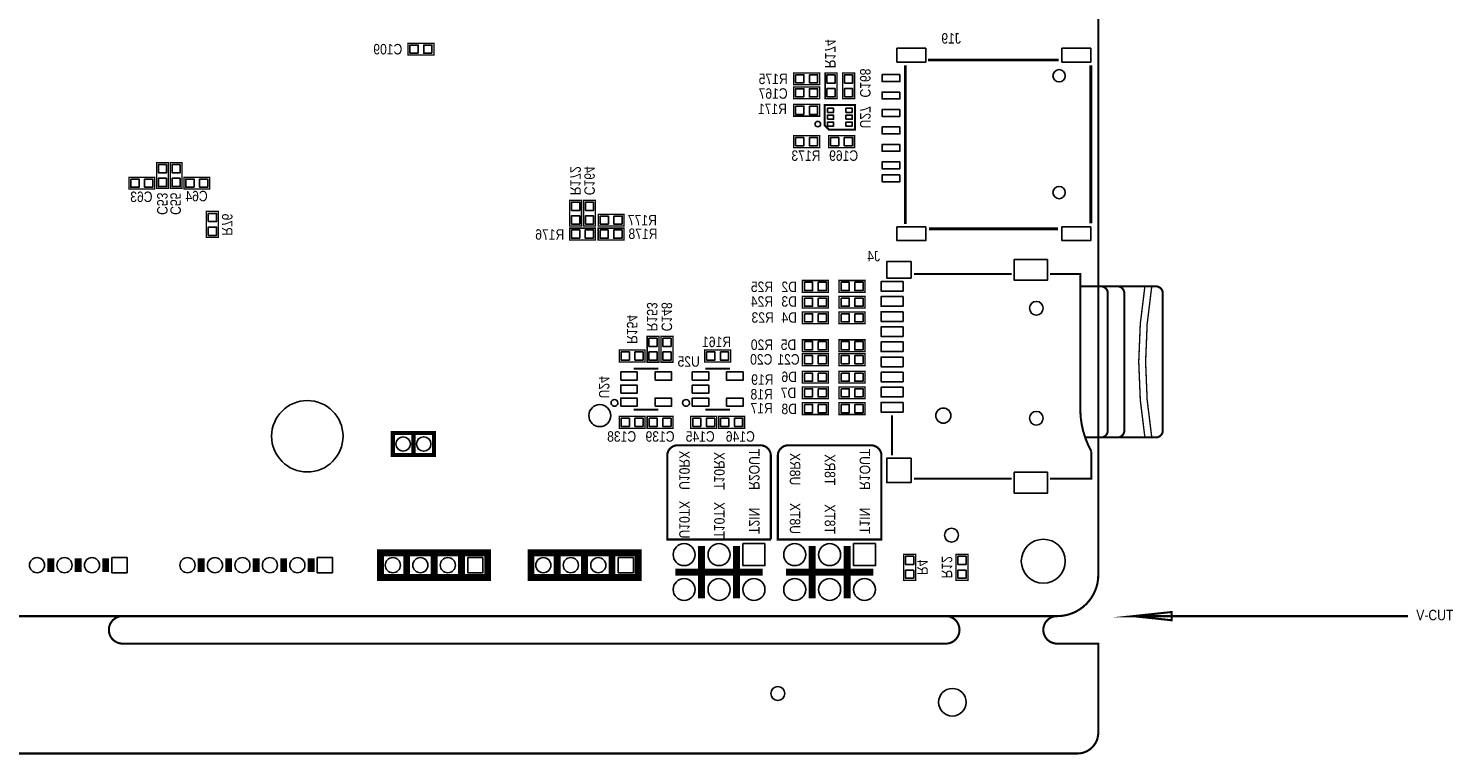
# Model space of a CAD drawing. Extents: x 0 to 176, y -10 to 100.
# Tile 5 of 6: x 72 to 176, y -10 to 43. Entities that reach past the tile are written whole.
import ezdxf
from ezdxf.enums import TextEntityAlignment as Align

# ---------------------------------------------------------------- set-up
doc = ezdxf.new("R2010")
doc.units = 0
doc.layers.add('DXF', color=140, linetype='CONTINUOUS')

msp = doc.modelspace()

# ---------------------------------------------------------------- linework, layer by layer
at = {"layer": 'DXF'}
for points, const_width in [([(2.999994, 0), (147.000011, 0, 0.41421), (150.000005, 2.999994), (150.000005, 87.000105, 0.414209), (147.000011, 90.000099), (2.999994, 90.000099, 0.414212), (0, 87.000105), (0, 2.999994, 0.414214), (2.999994, 0)], 0.1524), ([(149.492005, 13.009601), (150.192003, 13.009601, 0.41425), (150.691799, 13.509803), (150.691799, 23.509707, 0.414122), (150.192003, 24.009604), (148.691905, 24.009604)], 0.150089), ([(150.192003, 13.009601), (151.391899, 13.009601, 0.414351), (151.892, 13.509803), (151.892, 23.509707, 0.414222), (151.391899, 24.009604), (150.192003, 24.009604)], 0.150089), ([(151.391899, 13.009601), (154.191995, 13.009601, 0.414254), (154.691791, 13.509803), (154.691791, 23.509707, 0.414125), (154.191995, 24.009604), (151.192001, 24.009604)], 0.150089), ([(153.391895, 24.009604, 0.081394), (153.391895, 13.009601)], 0.100101), ([(153.891996, 24.009604, 0.081394), (153.891996, 13.009601)], 0.100101), ([(148.691905, 15.009597, 0.124617), (149.492005, 12.009603)], 0.150089), ([(126.171706, 5.580888), (118.631487, 5.580888), (118.631487, 11.676888, -0.414214), (119.393487, 12.438888), (125.409706, 12.438888, -0.414214), (126.171706, 11.676888), (126.171706, 5.580888)], 0.1524), ([(133.457925, 12.438888), (127.441706, 12.438888, 0.414214), (126.679706, 11.676888), (126.679706, 5.580888), (134.219925, 5.580888), (134.219925, 11.676888, 0.414214), (133.457925, 12.438888)], 0.1524), ([(147.000011, 0, 0.999992), (147.000011, -1.999996), (150.000005, -1.999996), (150.000005, -8.47598, -0.414214), (148.476005, -9.99998), (1.524, -9.99998, -0.414214), (0, -8.47598), (0, -1.999996)], 0.1524)]:
    msp.add_lwpolyline(points, format="xyb", dxfattribs=dict(at, const_width=const_width))
for points in [[(0, 2.999994), (0, 87.000105, -0.414212), (2.999994, 90.000099), (147.000011, 90.000099, -0.414209), (150.000005, 87.000105), (150.000005, 2.999994, -0.41421), (147.000011, 0), (2.999994, 0, -0.414214)], [(129.791206, 35.821899, 1), (129.390794, 35.822101, 1)], [(115.043991, 15.526004, 1), (114.544009, 15.526, 1)], [(120.250991, 15.526004, 1), (119.751009, 15.526, 1)], [(140.380009, -6.26999, 1), (138.380013, -6.26999, 1)]]:
    msp.add_lwpolyline(points, format="xyb", close=True, dxfattribs=at)
for points, const_width in [([(101.6508, 41.7068), (99.7712, 41.7068), (99.7712, 40.8432), (101.6508, 40.8432), (101.6508, 41.7068)], 0.1016), ([(137.611612, 40.485797), (147.126503, 40.485797)], 0.199898), ([(127.8382, 38.6842), (129.7178, 38.6842), (129.7178, 39.5478), (127.8382, 39.5478), (127.8382, 38.6842)], 0.1016), ([(130.1242, 39.5478), (130.1242, 37.6682), (130.9878, 37.6682), (130.9878, 39.5478), (130.1242, 39.5478)], 0.1016), ([(132.2578, 37.6682), (132.2578, 39.5478), (131.3942, 39.5478), (131.3942, 37.6682), (132.2578, 37.6682)], 0.1016), ([(135.958809, 28.556509), (135.958809, 40.096389)], 0.199898), ([(149.458909, 40.089811), (149.458909, 34.3408)], 0.199898), ([(129.7178, 38.5318), (127.8382, 38.5318), (127.8382, 37.6682), (129.7178, 37.6682), (129.7178, 38.5318)], 0.1016), ([(127.8382, 36.3982), (129.7178, 36.3982), (129.7178, 37.2618), (127.8382, 37.2618), (127.8382, 36.3982)], 0.1016), ([(132.291099, 35.5219), (132.291099, 37.221897), (130.090901, 37.221897), (130.090901, 35.722103), (130.3909, 35.422103), (132.291099, 35.422103), (132.291099, 35.5219)], 0.150089), ([(127.8382, 34.1122), (129.7178, 34.1122), (129.7178, 34.9758), (127.8382, 34.9758), (127.8382, 34.1122)], 0.1016), ([(132.2578, 34.9758), (130.3782, 34.9758), (130.3782, 34.1122), (132.2578, 34.1122), (132.2578, 34.9758)], 0.1016), ([(149.458909, 34.3408), (149.458909, 28.591789)], 0.199898), ([(81.47337, 33.01619), (81.47337, 31.13659), (82.33697, 31.13659), (82.33697, 33.01619), (81.47337, 33.01619)], 0.1016), ([(82.467399, 33.01619), (82.467399, 31.13659), (83.330999, 31.13659), (83.330999, 33.01619), (82.467399, 33.01619)], 0.1016), ([(79.457601, 31.089448), (81.337201, 31.089448), (81.337201, 31.953048), (79.457601, 31.953048), (79.457601, 31.089448)], 0.1016), ([(85.337599, 31.953048), (83.457999, 31.953048), (83.457999, 31.089448), (85.337599, 31.089448), (85.337599, 31.953048)], 0.1016), ([(112.392892, 28.3972), (112.392892, 30.2768), (111.529292, 30.2768), (111.529292, 28.3972), (112.392892, 28.3972)], 0.1016), ([(113.408892, 28.3972), (113.408892, 30.2768), (112.545292, 30.2768), (112.545292, 28.3972), (113.408892, 28.3972)], 0.1016), ([(85.965589, 27.583181), (85.965589, 29.462781), (85.101989, 29.462781), (85.101989, 27.583181), (85.965589, 27.583181)], 0.1016), ([(115.4938, 29.2608), (113.6142, 29.2608), (113.6142, 28.3972), (115.4938, 28.3972), (115.4938, 29.2608)], 0.1016), ([(113.408892, 28.2448), (111.529292, 28.2448), (111.529292, 27.3812), (113.408892, 27.3812), (113.408892, 28.2448)], 0.1016), ([(113.606097, 27.3812), (115.485697, 27.3812), (115.485697, 28.2448), (113.606097, 28.2448), (113.606097, 27.3812)], 0.1016), ([(147.074103, 28.195803), (137.670311, 28.195803)], 0.199898), ([(143.691889, 24.909805), (136.592107, 24.909805)], 0.150089), ([(146.492011, 24.909805), (148.691905, 24.909805), (148.691905, 15.009597)], 0.150089), ([(128.4732, 23.5712), (130.3528, 23.5712), (130.3528, 24.4348), (128.4732, 24.4348), (128.4732, 23.5712)], 0.1016), ([(131.1402, 23.5712), (133.0198, 23.5712), (133.0198, 24.4348), (131.1402, 24.4348), (131.1402, 23.5712)], 0.1016), ([(128.4732, 22.4282), (130.3528, 22.4282), (130.3528, 23.2918), (128.4732, 23.2918), (128.4732, 22.4282)], 0.1016), ([(131.1402, 22.4282), (133.0198, 22.4282), (133.0198, 23.2918), (131.1402, 23.2918), (131.1402, 22.4282)], 0.1016), ([(128.4732, 21.2852), (130.3528, 21.2852), (130.3528, 22.1488), (128.4732, 22.1488), (128.4732, 21.2852)], 0.1016), ([(131.1402, 21.2852), (133.0198, 21.2852), (133.0198, 22.1488), (131.1402, 22.1488), (131.1402, 21.2852)], 0.1016), ([(117.1702, 20.3708), (117.1702, 18.4912), (118.0338, 18.4912), (118.0338, 20.3708), (117.1702, 20.3708)], 0.1016), ([(119.0498, 18.4912), (119.0498, 20.3708), (118.1862, 20.3708), (118.1862, 18.4912), (119.0498, 18.4912)], 0.1016), ([(128.4732, 19.2532), (130.3528, 19.2532), (130.3528, 20.1168), (128.4732, 20.1168), (128.4732, 19.2532)], 0.1016), ([(131.1402, 19.2532), (133.0198, 19.2532), (133.0198, 20.1168), (131.1402, 20.1168), (131.1402, 19.2532)], 0.1016), ([(115.1382, 18.507202), (117.0178, 18.507202), (117.0178, 19.370802), (115.1382, 19.370802), (115.1382, 18.507202)], 0.1016), ([(121.3612, 18.507202), (123.2408, 18.507202), (123.2408, 19.370802), (121.3612, 19.370802), (121.3612, 18.507202)], 0.1016), ([(130.3528, 19.1008), (128.4732, 19.1008), (128.4732, 18.2372), (130.3528, 18.2372), (130.3528, 19.1008)], 0.1016), ([(133.0198, 19.1008), (131.1402, 19.1008), (131.1402, 18.2372), (133.0198, 18.2372), (133.0198, 19.1008)], 0.1016), ([(117.993897, 18.026101), (116.194103, 18.026101)], 0.150089), ([(123.200897, 18.026101), (121.401103, 18.026101)], 0.150089), ([(128.4732, 16.9672), (130.3528, 16.9672), (130.3528, 17.8308), (128.4732, 17.8308), (128.4732, 16.9672)], 0.1016), ([(131.1402, 16.9672), (133.0198, 16.9672), (133.0198, 17.8308), (131.1402, 17.8308), (131.1402, 16.9672)], 0.1016), ([(128.4732, 15.8242), (130.3528, 15.8242), (130.3528, 16.6878), (128.4732, 16.6878), (128.4732, 15.8242)], 0.1016), ([(131.1402, 15.8242), (133.0198, 15.8242), (133.0198, 16.6878), (131.1402, 16.6878), (131.1402, 15.8242)], 0.1016), ([(128.4732, 14.6812), (130.3528, 14.6812), (130.3528, 15.5448), (128.4732, 15.5448), (128.4732, 14.6812)], 0.1016), ([(131.1402, 14.6812), (133.0198, 14.6812), (133.0198, 15.5448), (131.1402, 15.5448), (131.1402, 14.6812)], 0.1016), ([(117.0178, 14.544802), (115.1382, 14.544802), (115.1382, 13.681202), (117.0178, 13.681202), (117.0178, 14.544802)], 0.1016), ([(116.194103, 15.025903), (117.993897, 15.025903)], 0.150089), ([(117.1702, 13.681202), (119.0498, 13.681202), (119.0498, 14.544802), (117.1702, 14.544802), (117.1702, 13.681202)], 0.1016), ([(122.2248, 14.544802), (120.3452, 14.544802), (120.3452, 13.681202), (122.2248, 13.681202), (122.2248, 14.544802)], 0.1016), ([(121.401103, 15.025903), (123.200897, 15.025903)], 0.150089), ([(122.3772, 13.681202), (124.2568, 13.681202), (124.2568, 14.544802), (122.3772, 14.544802), (122.3772, 13.681202)], 0.1016), ([(134.991907, 14.609597), (134.991907, 11.709705)], 0.150089), ([(98.865207, 11.732997), (101.665303, 11.732997), (101.665303, 13.333197), (98.665005, 13.333197), (98.665005, 11.732997), (98.865207, 11.732997)], 0.299999), ([(100.165205, 11.732997), (100.165205, 13.333197)], 0.299999), ([(149.492005, 13.009601), (149.091904, 13.009601)], 0.150089), ([(146.492011, 10.009607), (149.492005, 10.009607), (149.492005, 12.009603)], 0.150089), ([(136.592107, 10.009607), (143.691889, 10.009607)], 0.150089), ([(121.131609, 5.107711), (121.131609, 1.307795)], 0.500101), ([(123.671609, 5.107711), (123.671609, 1.307795)], 0.500101), ([(129.179803, 5.107711), (129.179803, 1.307795)], 0.500101), ([(131.719803, 5.107711), (131.719803, 1.307795)], 0.500101), ([(73.770998, 4.207993), (73.770998, 3.207791)], 0.500101), ([(75.770994, 3.207791), (75.770994, 4.207993)], 0.500101), ([(77.77099, 3.207791), (77.77099, 4.207993)], 0.500101), ([(84.719211, 4.207993), (84.719211, 3.207791)], 0.500101), ([(86.719207, 4.207993), (86.719207, 3.207791)], 0.500101), ([(88.719203, 4.207993), (88.719203, 3.207791)], 0.500101), ([(90.719097, 3.207791), (90.719097, 4.207993)], 0.500101), ([(92.719093, 3.207791), (92.719093, 4.207993)], 0.500101), ([(105.267303, 4.607789), (97.767394, 4.607789), (97.767394, 2.807995), (105.567201, 2.807995), (105.567201, 4.607789), (105.267303, 4.607789)], 0.500101), ([(99.667289, 2.807995), (99.667289, 4.607789)], 0.500101), ([(101.66731, 2.807995), (101.66731, 4.607789)], 0.500101), ([(103.667306, 2.807995), (103.667306, 4.607789)], 0.500101), ([(116.215389, 4.607789), (108.715607, 4.607789), (108.715607, 2.807995), (116.515388, 2.807995), (116.515388, 4.607789), (116.215389, 4.607789)], 0.500101), ([(110.615501, 2.807995), (110.615501, 4.607789)], 0.500101), ([(112.615497, 2.807995), (112.615497, 4.607789)], 0.500101), ([(114.615493, 2.807995), (114.615493, 4.607789)], 0.500101), ([(135.8392, 4.4958), (135.8392, 2.6162), (136.7028, 2.6162), (136.7028, 4.4958), (135.8392, 4.4958)], 0.1016), ([(139.6492, 4.4958), (139.6492, 2.6162), (140.5128, 2.6162), (140.5128, 4.4958), (139.6492, 4.4958)], 0.1016), ([(125.571504, 3.207791), (119.231689, 3.207791)], 0.500101), ([(133.619697, 3.207791), (127.279908, 3.207791)], 0.500101), ([(172.540016, 0), (152.540005, 0), (155.339999, 0.299999), (155.339999, -0.299999), (152.540005, 0)], 0.150012)]:
    msp.add_lwpolyline(points, dxfattribs=dict(at, const_width=const_width))
for points in [[(100.510797, 40.975305), (100.510797, 41.574695), (99.911408, 41.574695), (99.911408, 40.975305)], [(101.510592, 40.975305), (101.510592, 41.574695), (100.911203, 41.574695), (100.911203, 40.975305)], [(137.448735, 41.340888), (135.348637, 41.340888), (135.348637, 40.34089), (137.448735, 40.34089)], [(149.448736, 41.340888), (147.348638, 41.340888), (147.348638, 40.34089), (149.448736, 40.34089)], [(127.978408, 39.415695), (127.978408, 38.816305), (128.577797, 38.816305), (128.577797, 39.415695)], [(128.978203, 39.415695), (128.978203, 38.816305), (129.577592, 38.816305), (129.577592, 39.415695)], [(130.855695, 39.407592), (130.256305, 39.407592), (130.256305, 38.808203), (130.855695, 38.808203)], [(131.526305, 38.808203), (132.125695, 38.808203), (132.125695, 39.407592), (131.526305, 39.407592)], [(135.568906, 39.420838), (134.268908, 39.420838), (134.268908, 38.920941), (135.568906, 38.920941)], [(128.577797, 37.800305), (128.577797, 38.399695), (127.978408, 38.399695), (127.978408, 37.800305)], [(129.577592, 37.800305), (129.577592, 38.399695), (128.978203, 38.399695), (128.978203, 37.800305)], [(130.855695, 38.407797), (130.256305, 38.407797), (130.256305, 37.808408), (130.855695, 37.808408)], [(131.526305, 37.808408), (132.125695, 37.808408), (132.125695, 38.407797), (131.526305, 38.407797)], [(135.568906, 38.150838), (134.268908, 38.150838), (134.268908, 37.650941), (135.568906, 37.650941)], [(127.978408, 37.129695), (127.978408, 36.530305), (128.577797, 36.530305), (128.577797, 37.129695)], [(128.978203, 37.129695), (128.978203, 36.530305), (129.577592, 36.530305), (129.577592, 37.129695)], [(130.291053, 36.672101), (130.741141, 36.672101), (130.741141, 36.9721), (130.291053, 36.9721)], [(130.291053, 36.172), (130.741141, 36.172), (130.741141, 36.472), (130.291053, 36.472)], [(131.640859, 36.672101), (132.090947, 36.672101), (132.090947, 36.9721), (131.640859, 36.9721)], [(131.640859, 36.172), (132.090947, 36.172), (132.090947, 36.472), (131.640859, 36.472)], [(135.568906, 36.880838), (134.268908, 36.880838), (134.268908, 36.380941), (135.568906, 36.380941)], [(130.291053, 35.6719), (130.741141, 35.6719), (130.741141, 35.971899), (130.291053, 35.971899)], [(131.640859, 35.6719), (132.090947, 35.6719), (132.090947, 35.971899), (131.640859, 35.971899)], [(135.568906, 35.610838), (134.268908, 35.610838), (134.268908, 35.110941), (135.568906, 35.110941)], [(127.978408, 34.843695), (127.978408, 34.244305), (128.577797, 34.244305), (128.577797, 34.843695)], [(128.978203, 34.843695), (128.978203, 34.244305), (129.577592, 34.244305), (129.577592, 34.843695)], [(131.117797, 34.244305), (131.117797, 34.843695), (130.518408, 34.843695), (130.518408, 34.244305)], [(132.117592, 34.244305), (132.117592, 34.843695), (131.518203, 34.843695), (131.518203, 34.244305)], [(135.568906, 34.340838), (134.268908, 34.340838), (134.268908, 33.840941), (135.568906, 33.840941)], [(82.204865, 32.875982), (81.605476, 32.875982), (81.605476, 32.276593), (82.204865, 32.276593)], [(83.198894, 32.875982), (82.599505, 32.875982), (82.599505, 32.276593), (83.198894, 32.276593)], [(135.568906, 33.070838), (134.268908, 33.070838), (134.268908, 32.570941), (135.568906, 32.570941)], [(135.568906, 32.120853), (134.268908, 32.120853), (134.268908, 31.620955), (135.568906, 31.620955)], [(79.597809, 31.820942), (79.597809, 31.221553), (80.197198, 31.221553), (80.197198, 31.820942)], [(80.597604, 31.820942), (80.597604, 31.221553), (81.196993, 31.221553), (81.196993, 31.820942)], [(82.204865, 31.876187), (81.605476, 31.876187), (81.605476, 31.276798), (82.204865, 31.276798)], [(83.198894, 31.876187), (82.599505, 31.876187), (82.599505, 31.276798), (83.198894, 31.276798)], [(84.197596, 31.221553), (84.197596, 31.820942), (83.598207, 31.820942), (83.598207, 31.221553)], [(85.197391, 31.221553), (85.197391, 31.820942), (84.598002, 31.820942), (84.598002, 31.221553)], [(111.661397, 29.537203), (112.260786, 29.537203), (112.260786, 30.136592), (111.661397, 30.136592)], [(112.677397, 29.537203), (113.276786, 29.537203), (113.276786, 30.136592), (112.677397, 30.136592)], [(85.234094, 28.723184), (85.833483, 28.723184), (85.833483, 29.322573), (85.234094, 29.322573)], [(111.661397, 28.537408), (112.260786, 28.537408), (112.260786, 29.136797), (111.661397, 29.136797)], [(112.677397, 28.537408), (113.276786, 28.537408), (113.276786, 29.136797), (112.677397, 29.136797)], [(114.353797, 28.529305), (114.353797, 29.128695), (113.754408, 29.128695), (113.754408, 28.529305)], [(115.353592, 28.529305), (115.353592, 29.128695), (114.754203, 29.128695), (114.754203, 28.529305)], [(85.234094, 27.723389), (85.833483, 27.723389), (85.833483, 28.322778), (85.234094, 28.322778)], [(112.268889, 27.513305), (112.268889, 28.112695), (111.6695, 28.112695), (111.6695, 27.513305)], [(113.268684, 27.513305), (113.268684, 28.112695), (112.669295, 28.112695), (112.669295, 27.513305)], [(113.746305, 28.112695), (113.746305, 27.513305), (114.345695, 27.513305), (114.345695, 28.112695)], [(114.7461, 28.112695), (114.7461, 27.513305), (115.345489, 27.513305), (115.345489, 28.112695)], [(137.448735, 28.34071), (135.348637, 28.34071), (135.348637, 27.340712), (137.448735, 27.340712)], [(149.448736, 28.34071), (147.348638, 28.34071), (147.348638, 27.340712), (149.448736, 27.340712)], [(146.298488, 25.971779), (143.885488, 25.971779), (143.885488, 24.447779), (146.298488, 24.447779)], [(136.380982, 25.809727), (134.602982, 25.809727), (134.602982, 24.609831), (136.380982, 24.609831)], [(128.613408, 24.302695), (128.613408, 23.703305), (129.212797, 23.703305), (129.212797, 24.302695)], [(129.613203, 24.302695), (129.613203, 23.703305), (130.212592, 23.703305), (130.212592, 24.302695)], [(131.280408, 24.302695), (131.280408, 23.703305), (131.879797, 23.703305), (131.879797, 24.302695)], [(132.280203, 24.302695), (132.280203, 23.703305), (132.879592, 23.703305), (132.879592, 24.302695)], [(135.791829, 24.359883), (134.191934, 24.359883), (134.191934, 23.659884), (135.791829, 23.659884)], [(128.613408, 23.159695), (128.613408, 22.560305), (129.212797, 22.560305), (129.212797, 23.159695)], [(129.613203, 23.159695), (129.613203, 22.560305), (130.212592, 22.560305), (130.212592, 23.159695)], [(131.280408, 23.159695), (131.280408, 22.560305), (131.879797, 22.560305), (131.879797, 23.159695)], [(132.280203, 23.159695), (132.280203, 22.560305), (132.879592, 22.560305), (132.879592, 23.159695)], [(135.791829, 23.259783), (134.191934, 23.259783), (134.191934, 22.559785), (135.791829, 22.559785)], [(128.613408, 22.016695), (128.613408, 21.417305), (129.212797, 21.417305), (129.212797, 22.016695)], [(129.613203, 22.016695), (129.613203, 21.417305), (130.212592, 21.417305), (130.212592, 22.016695)], [(131.280408, 22.016695), (131.280408, 21.417305), (131.879797, 21.417305), (131.879797, 22.016695)], [(132.280203, 22.016695), (132.280203, 21.417305), (132.879592, 21.417305), (132.879592, 22.016695)], [(135.791829, 22.159684), (134.191934, 22.159684), (134.191934, 21.459685), (135.791829, 21.459685)], [(135.791829, 21.059686), (134.191934, 21.059686), (134.191934, 20.359687), (135.791829, 20.359687)], [(117.901695, 20.230592), (117.302305, 20.230592), (117.302305, 19.631203), (117.901695, 19.631203)], [(118.318305, 19.631203), (118.917695, 19.631203), (118.917695, 20.230592), (118.318305, 20.230592)], [(128.613408, 19.984695), (128.613408, 19.385305), (129.212797, 19.385305), (129.212797, 19.984695)], [(129.613203, 19.984695), (129.613203, 19.385305), (130.212592, 19.385305), (130.212592, 19.984695)], [(131.280408, 19.984695), (131.280408, 19.385305), (131.879797, 19.385305), (131.879797, 19.984695)], [(132.280203, 19.984695), (132.280203, 19.385305), (132.879592, 19.385305), (132.879592, 19.984695)], [(135.791829, 19.959891), (134.191934, 19.959891), (134.191934, 19.259893), (135.791829, 19.259893)], [(115.278408, 19.238697), (115.278408, 18.639307), (115.877797, 18.639307), (115.877797, 19.238697)], [(116.278203, 19.238697), (116.278203, 18.639307), (116.877592, 18.639307), (116.877592, 19.238697)], [(117.901695, 19.230797), (117.302305, 19.230797), (117.302305, 18.631408), (117.901695, 18.631408)], [(118.318305, 18.631408), (118.917695, 18.631408), (118.917695, 19.230797), (118.318305, 19.230797)], [(121.501408, 19.238697), (121.501408, 18.639307), (122.100797, 18.639307), (122.100797, 19.238697)], [(122.501203, 19.238697), (122.501203, 18.639307), (123.100592, 18.639307), (123.100592, 19.238697)], [(129.212797, 18.369305), (129.212797, 18.968695), (128.613408, 18.968695), (128.613408, 18.369305)], [(130.212592, 18.369305), (130.212592, 18.968695), (129.613203, 18.968695), (129.613203, 18.369305)], [(131.879797, 18.369305), (131.879797, 18.968695), (131.280408, 18.968695), (131.280408, 18.369305)], [(132.879592, 18.369305), (132.879592, 18.968695), (132.280203, 18.968695), (132.280203, 18.369305)], [(135.791829, 18.859792), (134.191934, 18.859792), (134.191934, 18.159793), (135.791829, 18.159793)], [(115.244639, 17.176318), (116.443544, 17.176318), (116.443544, 17.775707), (115.244639, 17.775707)], [(117.744456, 17.176318), (118.943361, 17.176318), (118.943361, 17.775707), (117.744456, 17.775707)], [(120.451639, 17.176318), (121.650544, 17.176318), (121.650544, 17.775707), (120.451639, 17.775707)], [(122.951456, 17.176318), (124.150361, 17.176318), (124.150361, 17.775707), (122.951456, 17.775707)], [(128.613408, 17.698695), (128.613408, 17.099305), (129.212797, 17.099305), (129.212797, 17.698695)], [(129.613203, 17.698695), (129.613203, 17.099305), (130.212592, 17.099305), (130.212592, 17.698695)], [(131.280408, 17.698695), (131.280408, 17.099305), (131.879797, 17.099305), (131.879797, 17.698695)], [(132.280203, 17.698695), (132.280203, 17.099305), (132.879592, 17.099305), (132.879592, 17.698695)], [(135.791829, 17.759693), (134.191934, 17.759693), (134.191934, 17.059694), (135.791829, 17.059694)], [(115.244639, 16.226307), (116.443544, 16.226307), (116.443544, 16.825697), (115.244639, 16.825697)], [(120.451639, 16.226307), (121.650544, 16.226307), (121.650544, 16.825697), (120.451639, 16.825697)], [(135.791829, 16.659898), (134.191934, 16.659898), (134.191934, 15.959899), (135.791829, 15.959899)], [(115.244639, 15.276297), (116.443544, 15.276297), (116.443544, 15.875686), (115.244639, 15.875686)], [(117.744456, 15.276297), (118.943361, 15.276297), (118.943361, 15.875686), (117.744456, 15.875686)], [(120.451639, 15.276297), (121.650544, 15.276297), (121.650544, 15.875686), (120.451639, 15.875686)], [(122.951456, 15.276297), (124.150361, 15.276297), (124.150361, 15.875686), (122.951456, 15.875686)], [(128.613408, 16.555695), (128.613408, 15.956305), (129.212797, 15.956305), (129.212797, 16.555695)], [(129.613203, 16.555695), (129.613203, 15.956305), (130.212592, 15.956305), (130.212592, 16.555695)], [(131.280408, 16.555695), (131.280408, 15.956305), (131.879797, 15.956305), (131.879797, 16.555695)], [(132.280203, 16.555695), (132.280203, 15.956305), (132.879592, 15.956305), (132.879592, 16.555695)], [(135.791829, 15.559799), (134.191934, 15.559799), (134.191934, 14.8598), (135.791829, 14.8598)], [(128.613408, 15.412695), (128.613408, 14.813305), (129.212797, 14.813305), (129.212797, 15.412695)], [(129.613203, 15.412695), (129.613203, 14.813305), (130.212592, 14.813305), (130.212592, 15.412695)], [(131.280408, 15.412695), (131.280408, 14.813305), (131.879797, 14.813305), (131.879797, 15.412695)], [(132.280203, 15.412695), (132.280203, 14.813305), (132.879592, 14.813305), (132.879592, 15.412695)], [(115.877797, 13.813307), (115.877797, 14.412697), (115.278408, 14.412697), (115.278408, 13.813307)], [(116.877592, 13.813307), (116.877592, 14.412697), (116.278203, 14.412697), (116.278203, 13.813307)], [(117.310408, 14.412697), (117.310408, 13.813307), (117.909797, 13.813307), (117.909797, 14.412697)], [(118.310203, 14.412697), (118.310203, 13.813307), (118.909592, 13.813307), (118.909592, 14.412697)], [(121.084797, 13.813307), (121.084797, 14.412697), (120.485408, 14.412697), (120.485408, 13.813307)], [(122.084592, 13.813307), (122.084592, 14.412697), (121.485203, 14.412697), (121.485203, 13.813307)], [(122.517408, 14.412697), (122.517408, 13.813307), (123.116797, 13.813307), (123.116797, 14.412697)], [(123.517203, 14.412697), (123.517203, 13.813307), (124.116592, 13.813307), (124.116592, 14.412697)], [(136.380982, 11.498885), (134.602982, 11.498885), (134.602982, 9.720885), (136.380982, 9.720885)], [(146.298488, 10.471683), (143.885488, 10.471683), (143.885488, 8.947683), (146.298488, 8.947683)], [(125.741557, 5.277739), (125.741557, 3.677844), (124.141662, 3.677844), (124.141662, 5.277739)], [(133.78975, 5.277739), (133.78975, 3.677844), (132.189855, 3.677844), (132.189855, 5.277739)], [(79.321038, 4.257942), (79.321038, 3.157842), (78.220938, 3.157842), (78.220938, 4.257942)], [(94.269242, 4.257942), (94.269242, 3.157842), (93.169143, 3.157842), (93.169143, 4.257942)], [(105.217354, 4.257942), (105.217354, 3.157842), (104.117254, 3.157842), (104.117254, 4.257942)], [(116.165541, 4.257942), (116.165541, 3.157842), (115.065442, 3.157842), (115.065442, 4.257942)], [(136.570695, 4.355592), (135.971305, 4.355592), (135.971305, 3.756203), (136.570695, 3.756203)], [(140.380695, 4.355592), (139.781305, 4.355592), (139.781305, 3.756203), (140.380695, 3.756203)], [(136.570695, 3.355797), (135.971305, 3.355797), (135.971305, 2.756408), (136.570695, 2.756408)], [(140.380695, 3.355797), (139.781305, 3.355797), (139.781305, 2.756408), (140.380695, 2.756408)]]:
    msp.add_lwpolyline(points, close=True, dxfattribs=at)
msp.add_lwpolyline([(139.000027, 0, 0.150012, 0.150012, -0.899993), (139.000027, -1.999996, 0.1524, 0.1524, 0), (78.999994, -1.999996, 0.150012, 0.150012, -0.999992), (78.999994, 0, 0.150012, 0.150012, 0)], format="xyseb", dxfattribs=at)
for centre, radius in [((147.148804, 39.34079), 0.449948), ((147.148804, 30.840705), 0.449948), ((145.491987, 22.409683), 0.499999), ((92.440989, 13.094995), 2.599944), ((113.724411, 14.599691), 0.799948), ((138.724615, 14.599691), 0.55005), ((145.491987, 14.409699), 0.499999), ((99.415117, 12.533097), 0.525005), ((100.915292, 12.533097), 0.525005), ((139.319, 5.8928), 0.508), ((119.861609, 4.477791), 0.799948), ((122.401609, 4.477791), 0.799948), ((127.909803, 4.477791), 0.799948), ((130.449803, 4.477791), 0.799948), ((145.999987, 3.999992), 1.599946), ((72.771, 3.707892), 0.55005), ((74.770996, 3.707892), 0.55005), ((76.770992, 3.707892), 0.55005), ((83.719213, 3.707892), 0.55005), ((85.719209, 3.707892), 0.55005), ((87.719205, 3.707892), 0.55005), ((89.719201, 3.707892), 0.55005), ((91.719197, 3.707892), 0.55005), ((98.667316, 3.707892), 0.55005), ((100.667312, 3.707892), 0.55005), ((102.667308, 3.707892), 0.55005), ((109.615503, 3.707892), 0.55005), ((111.615499, 3.707892), 0.55005), ((113.615495, 3.707892), 0.55005), ((119.861609, 1.937791), 0.799948), ((122.401609, 1.937791), 0.799948), ((124.941609, 1.937791), 0.799948), ((127.909803, 1.937791), 0.799948), ((130.449803, 1.937791), 0.799948), ((132.989803, 1.937791), 0.799948), ((126.680011, -5.63499), 0.508)]:
    msp.add_circle(centre, radius, dxfattribs=at)

# ---------------------------------------------------------------- texts
at = {"layer": 'DXF', "text_generation_flag": 2, "width": 0.866667}
for s, p in [('C109', (98.298, 40.894)), ('J19', (139.2936, 41.6814)), ('R175', (126.3396, 38.735)), ('C167', (126.3396, 37.6682)), ('R171', (126.2888, 36.5506)), ('R173', (128.7272, 33.147)), ('C169', (131.4704, 33.147)), ('C63', (80.3656, 30.1498)), ('C64', (84.3788, 30.2006)), ('R177', (116.822703, 28.448)), ('R176', (110.0836, 27.4066)), ('R178', (116.8654, 27.4574)), ('J4', (133.6548, 25.8318)), ('R25', (125.5268, 23.5966)), ('D2', (127.508, 23.5966)), ('R24', (125.5268, 22.5298)), ('D3', (127.508, 22.5298)), ('R23', (125.5776, 21.3614)), ('D4', (127.508, 21.3614)), ('R161', (122.2248, 19.5834)), ('R20', (125.5268, 19.3802)), ('D5', (127.4572, 19.3802)), ('U25', (120.1928, 18.161)), ('C20', (125.476, 18.3134)), ('C21', (127.4572, 18.3134)), ('R19', (125.5522, 16.8402)), ('D6', (127.508, 17.0434)), ('D7', (127.4572, 15.875)), ('R18', (125.5014, 15.7734)), ('R17', (125.5014, 14.7574)), ('D8', (127.508, 14.7066)), ('C138', (115.316, 12.7)), ('C139', (118.11, 12.7)), ('C145', (121.031, 12.7)), ('C146', (123.952, 12.7))]:
    msp.add_text(s, height=0.762, dxfattribs=at).set_placement(p, align=Align.CENTER)
for s, p in [('R174', (130.1242, 40.9448)), ('C168', (132.6642, 38.8112)), ('U27', (132.6642, 36.322)), ('R172', (111.5822, 31.6992)), ('C164', (112.5982, 31.6992)), ('C53', (81.5086, 30.0228)), ('C55', (82.4738, 30.0228)), ('R76', (86.233, 28.4988)), ('C148', (118.220998, 21.7932)), ('R154', (115.697, 20.8788)), ('R153', (117.154198, 21.7932)), ('U24', (113.665, 16.6624)), ('R12', (138.6078, 3.556)), ('R4', (136.8298, 3.556))]:
    msp.add_text(s, height=0.762, rotation=270, dxfattribs=at).set_placement(p, align=Align.CENTER)
for s, p in [('U10RX', (119.507, 9.1948)), ('T10RX', (122.047, 9.1948)), ('R2OUT', (124.587, 9.1948)), ('U8RX', (127.555219, 9.525)), ('T8RX', (130.095219, 9.525)), ('R1OUT', (132.635219, 9.1948)), ('U10TX', (119.507, 5.6515)), ('T10TX', (122.047, 5.6515)), ('T2IN', (124.587, 5.9817)), ('U8TX', (127.555219, 5.9817)), ('T8TX', (130.095219, 5.9817)), ('T1IN', (132.635219, 5.9817))]:
    msp.add_text(s, height=0.762, rotation=270, dxfattribs=at).set_placement(p)
at = {"layer": 'DXF', "width": 0.866667}
msp.add_text('V-CUT', height=0.762, dxfattribs=at).set_placement((173.140014, -0.299999))

doc.saveas('drawing.dxf')
